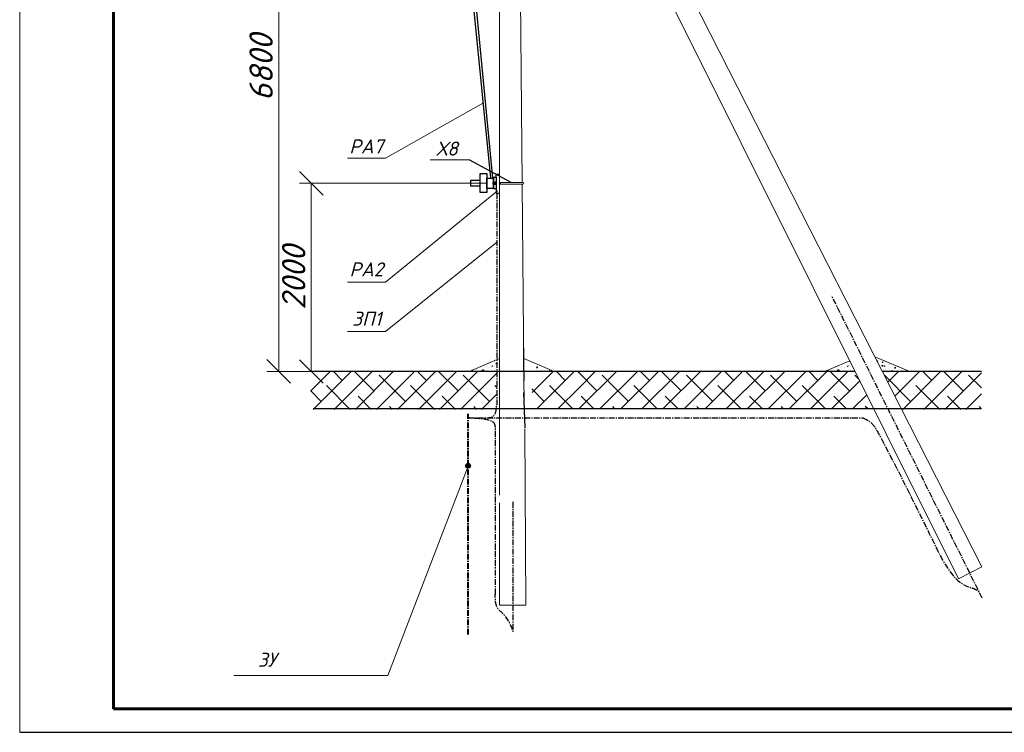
# Model space of a CAD drawing. Extents: x 4085 to 16488, y -65 to 12615.
# Tile 195 of 229: x 15573 to 15783, y 11119 to 11271. Entities that reach past the tile are written whole.
import ezdxf

# ---------------------------------------------------------------- set-up
doc = ezdxf.new("R2010")
doc.units = 0
doc.header["$MEASUREMENT"] = 0
for name, pattern in [('CENTER', [2, 1.25, -0.25, 0.25, -0.25]), ('CENTER2', [1.125, 0.75, -0.125, 0.125, -0.125]), ('CONTI', [0])]:
    doc.linetypes.add(name, pattern=pattern)
doc.layers.get('0').update_dxf_attribs({"color": 250, "linetype": 'CONTI'})
doc.layers.add('Опоры', color=7, linetype='Continuous')
doc.styles.add('V@ler@Live', font='isocpeui.ttf')

# ---------------------------------------------------------------- blocks, each defined once
blk = doc.blocks.new('_OBLIQUE')
at = {"color": 0, "linetype": 'ByBlock', "ltscale": 0.05}
blk.add_line((-0.5, -0.5), (0.5, 0.5), dxfattribs=at)

msp = doc.modelspace()

# ---------------------------------------------------------------- hatches: boundary and pattern name
at = {"layer": 'Опоры', "linetype": 'CENTER2', "lineweight": 30, "ltscale": 0.2, "transparency": 33554676}
h = msp.add_hatch(color=3, dxfattribs=at)
edge = h.paths.add_edge_path()
edge.add_arc((15669.06, 11175.63), 0.5, 0, 360)

# ---------------------------------------------------------------- linework, layer by layer
at = {"color": 0, "linetype": 'ByBlock', "lineweight": 15, "transparency": 33554676}
for p, q in [((15573.42, 11415.78), (15573.42, 11118.78)), ((15683.29, 11341.19), (15778.62, 11154.08)), ((15773.63, 11151.54), (15679.9, 11339.47)), ((15778.62, 11154.08), (15773.63, 11151.54))]:
    msp.add_line(p, q, dxfattribs=at)
at = {"lineweight": 25, "transparency": 33554676}
for p, q in [((15673.9, 11236.95), (15664.57, 11331.05)), ((15674.31, 11236.95), (15665.36, 11330.59))]:
    msp.add_line(p, q, dxfattribs=at)
at = {"layer": 'Опоры', "linetype": 'Continuous', "lineweight": 60, "ltscale": 0.5}
msp.add_line((15593.42, 11410.78), (15593.42, 11123.78), dxfattribs=at)
at = {"layer": 'Опоры', "color": 0, "linetype": 'ByBlock', "lineweight": 15, "transparency": 33554676}
for p, q in [((15675.77, 11340.66), (15675.77, 11169.38)), ((15680.6, 11236.03), (15679.8, 11329.38)), ((15681.01, 11187.75), (15680.6, 11235.71)), ((15681.37, 11145.86), (15681.17, 11183.49)), ((15675.77, 11167.73), (15675.77, 11145.86)), ((15675.77, 11145.86), (15681.37, 11145.86))]:
    msp.add_line(p, q, dxfattribs=at)
at = {"layer": 'Опоры', "color": 0, "lineweight": 9, "transparency": 33554676}
for p, q in [((15628.66, 11332.89), (15628.66, 11195.75)), ((15673.15, 11235.86), (15633.12, 11235.86)), ((15635.62, 11235.86), (15635.62, 11195.72)), ((15644.68, 11195.75), (15626.16, 11195.75)), ((15681.98, 11195.72), (15633.12, 11195.72))]:
    msp.add_line(p, q, dxfattribs=at)
at = {"layer": 'Опоры', "linetype": 'ByBlock', "lineweight": 30, "transparency": 33554676}
for p, q in [((15671.6, 11237.92), (15673.05, 11237.92)), ((15671.6, 11233.91), (15671.6, 11237.92)), ((15673.05, 11237.92), (15673.05, 11233.91)), ((15674.45, 11236.02), (15674.45, 11237.15)), ((15674.45, 11237.15), (15675.03, 11237.15)), ((15675.03, 11237.15), (15675.03, 11237.78)), ((15675.03, 11237.78), (15675.77, 11237.78)), ((15675.03, 11237.15), (15675.03, 11235.43)), ((15669.57, 11236.49), (15669.57, 11235.22)), ((15671.6, 11236.49), (15669.57, 11236.49)), ((15671.6, 11235.22), (15669.57, 11235.22)), ((15673.05, 11234.77), (15673.05, 11236.95)), ((15673.05, 11236.95), (15674.45, 11236.95)), ((15674.37, 11235.98), (15674.4, 11236.02)), ((15674.37, 11235.98), (15674.37, 11235.73)), ((15674.37, 11235.98), (15674.77, 11235.98)), ((15674.37, 11235.73), (15674.4, 11235.7)), ((15674.37, 11235.73), (15674.77, 11235.73)), ((15674.4, 11236.02), (15674.77, 11236.02)), ((15674.4, 11235.7), (15674.4, 11236.02)), ((15674.4, 11235.7), (15674.77, 11235.7)), ((15674.45, 11236.95), (15674.45, 11236.02)), ((15674.45, 11235.7), (15674.45, 11234.77)), ((15674.45, 11235.43), (15674.45, 11235.7)), ((15674.45, 11234.7), (15674.45, 11235.43)), ((15675.03, 11236.12), (15674.77, 11236.12)), ((15674.77, 11236.12), (15674.77, 11235.6)), ((15674.77, 11235.97), (15675.03, 11235.97)), ((15674.77, 11235.74), (15675.03, 11235.74)), ((15675.03, 11235.6), (15674.77, 11235.6)), ((15675.03, 11235.43), (15675.03, 11234.7)), ((15675.77, 11236), (15676, 11236)), ((15675.77, 11235.74), (15676, 11235.74)), ((15676, 11235.71), (15676, 11236.03)), ((15673.05, 11233.91), (15671.6, 11233.91)), ((15674.45, 11234.77), (15673.05, 11234.77)), ((15675.03, 11234.7), (15674.45, 11234.7)), ((15675.03, 11234.7), (15675.03, 11233.75)), ((15675.03, 11233.75), (15675.77, 11233.75))]:
    msp.add_line(p, q, dxfattribs=at)
at = {"layer": 'Опоры', "linetype": 'ByBlock', "lineweight": 15, "transparency": 33554676}
for p, q in [((15675.77, 11236.03), (15680.76, 11236.03)), ((15675.77, 11235.71), (15680.76, 11235.71))]:
    msp.add_line(p, q, dxfattribs=at)
at = {"layer": 'Опоры', "color": 0, "linetype": 'CENTER', "lineweight": 30, "transparency": 33554676}
for p, q in [((15675.16, 11233.75), (15675.16, 11188.61)), ((15778.72, 11147.39), (15746.61, 11211.88)), ((15669.06, 11185.84), (15750.94, 11185.84)), ((15750.94, 11185.84), (15753.25, 11185.84)), ((15674.87, 11157.8), (15674.87, 11183.99)), ((15678.57, 11167.93), (15678.57, 11140.21)), ((15674.87, 11148.21), (15674.87, 11157.8))]:
    msp.add_line(p, q, dxfattribs=at)
at = {"layer": 'Опоры', "linetype": 'ByBlock', "ltscale": 2, "transparency": 33554676}
for p, q in [((15680.94, 11195.75), (15680.94, 11200.75)), ((15680.94, 11195.75), (15680.94, 11193.75)), ((15636.01, 11187.8), (15778.41, 11187.8))]:
    msp.add_line(p, q, dxfattribs=at)
at = {"layer": 'Опоры', "lineweight": 15, "transparency": 33554676}
for p, q in [((15675.77, 11198.48), (15669.26, 11195.75)), ((15680.92, 11198.48), (15680.94, 11198.47)), ((15680.94, 11198.47), (15687.42, 11195.75)), ((15750.46, 11198.01), (15745.07, 11195.75)), ((15755.8, 11198.87), (15763.24, 11195.75))]:
    msp.add_line(p, q, dxfattribs=at)
at = {"layer": 'Опоры', "color": 0, "linetype": 'Continuous', "lineweight": 15, "transparency": 33554676}
for p, q in [((15673.48, 11197.42), (15673.48, 11197.42)), ((15673.81, 11197.59), (15673.81, 11197.59)), ((15674.58, 11197.92), (15674.58, 11197.92)), ((15674.63, 11197.88), (15674.63, 11197.88)), ((15674.78, 11197.6), (15674.78, 11197.6)), ((15674.98, 11197.34), (15675.11, 11197.49)), ((15674.98, 11197.34), (15675.14, 11197.33)), ((15675.14, 11197.33), (15675.11, 11197.49)), ((15675.14, 11198.2), (15675.14, 11198.2)), ((15675.16, 11197.54), (15675.16, 11197.54)), ((15683.29, 11197.38), (15683.29, 11197.38)), ((15749.29, 11197.42), (15749.29, 11197.42)), ((15749.62, 11197.59), (15749.62, 11197.59)), ((15750.39, 11197.92), (15750.39, 11197.92)), ((15750.44, 11197.88), (15750.44, 11197.88)), ((15750.6, 11197.6), (15750.6, 11197.6)), ((15756.12, 11198.39), (15756.12, 11198.39)), ((15756.29, 11197.91), (15756.45, 11197.97)), ((15756.31, 11197.87), (15756.4, 11197.81)), ((15756.4, 11197.81), (15756.45, 11197.97)), ((15756.42, 11197.77), (15756.42, 11197.77)), ((15757.38, 11197.65), (15757.5, 11197.8)), ((15757.38, 11197.65), (15757.53, 11197.64)), ((15757.53, 11197.64), (15757.5, 11197.8)), ((15757.7, 11197.94), (15757.7, 11197.94)), ((15757.82, 11197.91), (15757.82, 11197.91)), ((15758.99, 11197.28), (15758.99, 11197.28)), ((15669.87, 11195.91), (15669.99, 11196.05)), ((15669.87, 11195.91), (15670.02, 11195.9)), ((15670.03, 11195.89), (15670, 11196.05)), ((15670.85, 11196.22), (15670.85, 11196.22)), ((15671.66, 11196.54), (15671.66, 11196.54)), ((15671.69, 11195.75), (15671.82, 11195.9)), ((15671.69, 11195.75), (15671.76, 11195.75)), ((15671.85, 11195.75), (15671.82, 11195.89)), ((15671.98, 11196.03), (15672.16, 11196.1)), ((15671.98, 11196.03), (15672.11, 11195.94)), ((15672.11, 11195.94), (15672.16, 11196.1)), ((15672.13, 11196.38), (15672.13, 11196.38)), ((15672.22, 11195.85), (15672.42, 11196.06)), ((15672.22, 11195.85), (15672.45, 11195.82)), ((15672.28, 11195.79), (15672.28, 11195.79)), ((15672.31, 11196.71), (15672.31, 11196.71)), ((15672.45, 11195.82), (15672.42, 11196.06)), ((15672.77, 11196.64), (15672.77, 11196.64)), ((15672.95, 11196.79), (15672.95, 11196.79)), ((15673.14, 11196.8), (15673.14, 11196.8)), ((15673.24, 11195.92), (15673.24, 11195.92)), ((15673.45, 11196.57), (15673.45, 11196.57)), ((15673.91, 11196.92), (15673.91, 11196.92)), ((15674.11, 11196.85), (15674.29, 11196.92)), ((15674.11, 11196.85), (15674.24, 11196.76)), ((15674.12, 11196.59), (15674.12, 11196.59)), ((15674.24, 11196.76), (15674.29, 11196.92)), ((15674.63, 11197.05), (15674.63, 11197.05)), ((15674.72, 11195.91), (15674.72, 11195.91)), ((15674.75, 11196.75), (15674.75, 11196.75)), ((15674.85, 11196.13), (15674.85, 11196.13)), ((15675.48, 11196.53), (15675.48, 11196.53)), ((15675.48, 11196.21), (15675.48, 11196.21)), ((15675.52, 11197.13), (15675.52, 11197.13)), ((15675.63, 11195.83), (15675.77, 11195.88)), ((15675.63, 11195.82), (15675.75, 11195.75)), ((15675.76, 11195.75), (15675.77, 11195.78)), ((15683.59, 11196.73), (15683.59, 11196.73)), ((15683.63, 11196.53), (15683.83, 11196.74)), ((15683.64, 11196.51), (15683.86, 11196.48)), ((15683.68, 11195.94), (15683.68, 11195.94)), ((15683.71, 11196.86), (15683.71, 11196.86)), ((15683.79, 11196.45), (15683.79, 11196.45)), ((15683.83, 11197.04), (15683.83, 11197.04)), ((15683.86, 11196.49), (15683.83, 11196.73)), ((15684.14, 11196.04), (15684.14, 11196.04)), ((15684.2, 11196.17), (15684.2, 11196.17)), ((15684.35, 11196.94), (15684.35, 11196.94)), ((15684.64, 11196.07), (15684.64, 11196.07)), ((15685.08, 11195.79), (15685.08, 11195.79)), ((15685.11, 11196.64), (15685.11, 11196.64)), ((15685.5, 11195.98), (15685.5, 11195.98)), ((15685.68, 11196.43), (15685.68, 11196.43)), ((15686.34, 11196.11), (15686.4, 11196.17)), ((15686.35, 11196.09), (15686.57, 11196.06)), ((15686.39, 11195.97), (15686.39, 11195.97)), ((15686.57, 11196.07), (15686.57, 11196.11)), ((15686.86, 11195.92), (15686.86, 11195.92)), ((15745.69, 11195.91), (15745.81, 11196.05)), ((15745.69, 11195.91), (15745.84, 11195.9)), ((15745.84, 11195.89), (15745.81, 11196.05)), ((15746.66, 11196.22), (15746.66, 11196.22)), ((15747.48, 11196.54), (15747.48, 11196.54)), ((15747.51, 11195.75), (15747.63, 11195.9)), ((15747.51, 11195.75), (15747.58, 11195.75)), ((15747.66, 11195.75), (15747.63, 11195.89)), ((15747.79, 11196.03), (15747.97, 11196.1)), ((15747.79, 11196.03), (15747.92, 11195.94)), ((15747.92, 11195.94), (15747.97, 11196.1)), ((15747.94, 11196.38), (15747.94, 11196.38)), ((15748.03, 11195.85), (15748.23, 11196.06)), ((15748.04, 11195.85), (15748.26, 11195.82)), ((15748.1, 11195.79), (15748.1, 11195.79)), ((15748.13, 11196.71), (15748.13, 11196.71)), ((15748.26, 11195.82), (15748.23, 11196.06)), ((15748.58, 11196.64), (15748.58, 11196.64)), ((15748.76, 11196.79), (15748.76, 11196.79)), ((15748.96, 11196.8), (15748.96, 11196.8)), ((15749.06, 11195.92), (15749.06, 11195.92)), ((15749.26, 11196.57), (15749.26, 11196.57)), ((15749.73, 11196.92), (15749.73, 11196.92)), ((15749.93, 11196.85), (15750.1, 11196.92)), ((15749.93, 11196.85), (15750.05, 11196.76)), ((15749.94, 11196.59), (15749.94, 11196.59)), ((15750.05, 11196.76), (15750.11, 11196.92)), ((15750.44, 11197.05), (15750.44, 11197.05)), ((15750.54, 11195.91), (15750.54, 11195.91)), ((15750.57, 11196.75), (15750.57, 11196.75)), ((15750.66, 11196.13), (15750.66, 11196.13)), ((15751.3, 11196.21), (15751.3, 11196.21)), ((15751.44, 11195.83), (15751.53, 11195.86)), ((15751.44, 11195.82), (15751.56, 11195.75)), ((15751.57, 11195.75), (15751.58, 11195.76)), ((15756.98, 11197.03), (15756.98, 11197.03)), ((15757.15, 11196.91), (15757.15, 11196.91)), ((15757.28, 11196.87), (15757.48, 11197.08)), ((15757.28, 11196.87), (15757.51, 11196.84)), ((15757.44, 11196.91), (15757.44, 11196.91)), ((15757.51, 11196.84), (15757.48, 11197.08)), ((15757.52, 11196.69), (15757.52, 11196.69)), ((15757.64, 11196.25), (15757.64, 11196.25)), ((15757.67, 11197.09), (15757.67, 11197.09)), ((15757.73, 11195.75), (15757.85, 11195.89)), ((15757.79, 11197), (15757.79, 11197)), ((15757.79, 11196.88), (15757.97, 11196.94)), ((15757.79, 11196.87), (15757.92, 11196.79)), ((15757.88, 11195.75), (15757.86, 11195.88)), ((15757.92, 11196.79), (15757.97, 11196.94)), ((15758.05, 11196.35), (15758.05, 11196.35)), ((15758.08, 11196.12), (15758.08, 11196.12)), ((15758.34, 11196.97), (15758.34, 11196.97)), ((15758.75, 11197.12), (15758.75, 11197.12)), ((15758.87, 11196.63), (15758.87, 11196.63)), ((15758.92, 11197.16), (15758.92, 11197.16)), ((15758.96, 11196.44), (15758.96, 11196.44)), ((15759.31, 11195.85), (15759.48, 11195.92)), ((15759.31, 11195.85), (15759.43, 11195.77)), ((15759.43, 11195.77), (15759.48, 11195.92)), ((15759.53, 11196.61), (15759.53, 11196.61)), ((15759.69, 11196.92), (15759.69, 11196.92)), ((15759.69, 11196.33), (15759.69, 11196.33)), ((15759.99, 11196.45), (15760.19, 11196.66)), ((15759.99, 11196.45), (15760.22, 11196.42)), ((15760.22, 11196.42), (15760.19, 11196.66)), ((15760.23, 11196.57), (15760.23, 11196.57)), ((15760.23, 11195.77), (15760.23, 11195.77)), ((15760.26, 11196.61), (15760.26, 11196.61)), ((15760.32, 11196.42), (15760.32, 11196.42)), ((15761.29, 11196.54), (15761.29, 11196.54)), ((15761.51, 11195.93), (15761.51, 11195.93)), ((15761.98, 11195.97), (15761.98, 11195.97)), ((15762.22, 11195.75), (15762.22, 11195.75)), ((15762.86, 11195.84), (15762.86, 11195.84))]:
    msp.add_line(p, q, dxfattribs=at)
at = {"layer": 'Опоры', "linetype": 'Continuous', "transparency": 33554676}
for p, q in [((15635.43, 11191.54), (15639.64, 11195.75)), ((15636.03, 11187.65), (15644.13, 11195.75)), ((15642.22, 11193.84), (15640.32, 11195.75)), ((15640.52, 11187.65), (15648.62, 11195.75)), ((15648.96, 11191.59), (15644.81, 11195.75)), ((15645.01, 11187.65), (15653.11, 11195.75)), ((15649.5, 11187.65), (15657.6, 11195.75)), ((15653.99, 11187.65), (15662.09, 11195.75)), ((15660.18, 11193.84), (15658.28, 11195.75)), ((15658.48, 11187.65), (15666.58, 11195.75)), ((15666.92, 11191.59), (15662.77, 11195.75)), ((15662.97, 11187.65), (15671.07, 11195.75)), ((15667.46, 11187.65), (15675.16, 11195.35)), ((15682.72, 11191.25), (15687.21, 11195.75)), ((15683.76, 11187.8), (15691.7, 11195.75)), ((15689.79, 11193.84), (15687.89, 11195.75)), ((15692.72, 11195.41), (15692.38, 11195.75)), ((15692.72, 11192.27), (15696.19, 11195.75)), ((15696.53, 11191.59), (15692.72, 11195.41)), ((15692.74, 11187.8), (15700.68, 11195.75)), ((15697.23, 11187.8), (15705.17, 11195.75)), ((15701.72, 11187.8), (15709.66, 11195.75)), ((15707.76, 11193.84), (15705.85, 11195.75)), ((15706.21, 11187.8), (15714.15, 11195.75)), ((15714.49, 11191.59), (15710.34, 11195.75)), ((15710.7, 11187.8), (15718.64, 11195.75)), ((15715.19, 11187.8), (15723.13, 11195.75)), ((15719.68, 11187.8), (15727.62, 11195.75)), ((15725.72, 11193.84), (15723.81, 11195.75)), ((15724.17, 11187.8), (15732.11, 11195.75)), ((15732.45, 11191.59), (15728.3, 11195.75)), ((15728.66, 11187.8), (15736.6, 11195.75)), ((15733.15, 11187.8), (15741.09, 11195.75)), ((15737.64, 11187.8), (15745.58, 11195.75)), ((15743.68, 11193.84), (15741.77, 11195.75)), ((15742.13, 11187.8), (15750.07, 11195.75)), ((15750.41, 11191.59), (15746.26, 11195.75)), ((15758.57, 11193.44), (15760.87, 11195.75)), ((15760.08, 11190.47), (15765.36, 11195.75)), ((15761.75, 11187.65), (15769.85, 11195.75)), ((15767.94, 11193.84), (15766.04, 11195.75)), ((15766.24, 11187.65), (15774.34, 11195.75)), ((15774.68, 11191.59), (15770.53, 11195.75)), ((15770.73, 11187.65), (15778.53, 11195.45)), ((15655.69, 11189.35), (15650.08, 11194.96)), ((15673.65, 11189.35), (15668.04, 11194.96)), ((15703.26, 11189.35), (15697.65, 11194.96)), ((15721.23, 11189.35), (15715.61, 11194.96)), ((15739.19, 11189.35), (15733.57, 11194.96)), ((15746.62, 11187.8), (15752.58, 11193.76)), ((15752.41, 11194.08), (15751.53, 11194.96)), ((15763.45, 11189.35), (15757.84, 11194.96)), ((15778.53, 11192.23), (15775.8, 11194.96)), ((15637.73, 11189.35), (15635.43, 11191.65)), ((15643.92, 11187.65), (15638.85, 11192.72)), ((15661.88, 11187.65), (15656.81, 11192.72)), ((15675.16, 11192.33), (15674.77, 11192.72)), ((15685.3, 11189.35), (15682.66, 11192)), ((15691.34, 11187.8), (15686.43, 11192.72)), ((15688.25, 11187.8), (15692.72, 11192.27)), ((15709.3, 11187.8), (15704.39, 11192.72)), ((15727.26, 11187.8), (15722.35, 11192.72)), ((15745.23, 11187.8), (15740.31, 11192.72)), ((15769.65, 11187.65), (15764.58, 11192.72)), ((15775.22, 11187.65), (15778.53, 11190.96)), ((15648.41, 11187.65), (15645.59, 11190.47)), ((15666.37, 11187.65), (15663.55, 11190.47)), ((15671.95, 11187.65), (15675.16, 11190.86)), ((15695.83, 11187.8), (15693.16, 11190.47)), ((15713.79, 11187.8), (15711.12, 11190.47)), ((15731.75, 11187.8), (15729.08, 11190.47)), ((15749.72, 11187.8), (15747.04, 11190.47)), ((15751.11, 11187.8), (15754.07, 11190.76)), ((15774.14, 11187.65), (15771.31, 11190.47)), ((15652.9, 11187.65), (15652.32, 11188.23)), ((15670.86, 11187.65), (15670.28, 11188.23)), ((15700.32, 11187.8), (15699.9, 11188.23)), ((15718.28, 11187.8), (15717.86, 11188.23)), ((15736.24, 11187.8), (15735.82, 11188.23)), ((15754.21, 11187.8), (15753.78, 11188.23)), ((15778.53, 11187.74), (15778.05, 11188.23))]:
    msp.add_line(p, q, dxfattribs=at)
at = {"layer": 'Опоры', "transparency": 33554676}
for p, q in [((15683.23, 11195.72), (15635.43, 11195.75)), ((15751.58, 11195.75), (15683.21, 11195.75)), ((15778.53, 11195.75), (15757.39, 11195.75)), ((15681.2, 11183.74), (15680.98, 11191.24))]:
    msp.add_line(p, q, dxfattribs=at)
at = {"layer": 'Опоры', "color": 3, "linetype": 'ByBlock', "lineweight": 15, "transparency": 33554676}
msp.add_line((15675.77, 11195.75), (15640.34, 11195.75), dxfattribs=at)
at = {"layer": 'Опоры', "color": 0, "linetype": 'CENTER', "lineweight": 40, "transparency": 33554676}
msp.add_line((15669.06, 11139.61), (15669.06, 11186.71), dxfattribs=at)
at = {"layer": 'Опоры', "linetype": 'Continuous', "lineweight": 60, "transparency": 33554676}
msp.add_line((15593.42, 11123.78), (15988.42, 11123.78), dxfattribs=at)
at = {"layer": 'Опоры', "linetype": 'Continuous', "lineweight": 25, "transparency": 33554676}
msp.add_line((15573.42, 11118.78), (15993.42, 11118.78), dxfattribs=at)
at = {"layer": 'Опоры', "color": 0, "lineweight": 15, "transparency": 33554676}
for points in [[(15672.31, 11253), (15651.45, 11241.23), (15643.37, 11241.23)], [(15675.35, 11234.24), (15651.45, 11214.79), (15643.37, 11214.79)], [(15675.09, 11223.24), (15651.45, 11204.27), (15643.37, 11204.27)], [(15669.06, 11175.57), (15651.93, 11130.87), (15619.12, 11130.87)]]:
    msp.add_lwpolyline(points, dxfattribs=at)
at = {"layer": 'Опоры', "transparency": 33554676}
msp.add_lwpolyline([(15678.26, 11236.03), (15669.31, 11240.9), (15660.99, 11240.82)], dxfattribs=at)
msp.add_circle((15669.06, 11175.63), 0.5, dxfattribs=at)
at = {"layer": 'Опоры', "linetype": 'ByBlock', "lineweight": 15, "transparency": 33554676}
msp.add_arc((15680.76, 11235.87), 0.16, 270, 90, dxfattribs=at)
at = {"layer": 'Опоры', "color": 0, "linetype": 'CENTER', "lineweight": 30, "transparency": 33554676}
for points in [[(15669.06, 11185.84), (15671.12, 11185.84), (15672.94, 11185.84), (15673.87, 11185.93), (15674.22, 11186.01), (15674.43, 11186.15), (15675.09, 11187.8), (15675.16, 11188.61)], [(15674.87, 11183.99), (15674.73, 11184.54), (15674.26, 11185.01), (15673.3, 11185.39), (15670.94, 11185.7), (15669.06, 11185.84)], [(15753.25, 11185.84), (15754.82, 11184.94), (15756.61, 11182.45), (15768.95, 11158.08), (15775.85, 11149.79), (15777.15, 11149.32), (15778.03, 11148.77)], [(15678.57, 11140.63), (15676.67, 11143.91), (15675.4, 11145.19), (15674.87, 11148.21)]]:
    msp.add_spline(points, degree=3, dxfattribs=at)

# ---------------------------------------------------------------- block references
at = {"layer": 'Опоры', "color": 0, "lineweight": 9, "transparency": 33554676, "xscale": 5, "yscale": 5, "zscale": 5}
for p, rotation in [((15635.62, 11235.86), 90), ((15628.66, 11195.75), 270), ((15635.62, 11195.72), 270)]:
    msp.add_blockref('_OBLIQUE', p, dxfattribs=dict(at, rotation=rotation))

# ---------------------------------------------------------------- texts
at = {"layer": 'Опоры', "transparency": 33554676, "style": 'V@ler@Live'}
for s, p in [('РА7', (15643.72, 11242.22)), ('РА2', (15643.76, 11216)), ('ЗП1', (15644.33, 11205.48)), ('ЗУ', (15624.21, 11132.75))]:
    msp.add_text(s, height=3, dxfattribs=at).set_placement(p)
at = {"layer": 'Опоры', "lineweight": 18, "transparency": 33554676, "style": 'V@ler@Live'}
msp.add_text('Х8', height=3, dxfattribs=at).set_placement((15662.29, 11241.76))
at = {"layer": 'Опоры', "color": 0, "lineweight": 15, "transparency": 33554676, "char_height": 5, "attachment_point": 5, "rotation": 90, "style": 'V@ler@Live'}
for s, insert in [('6800', (15624.91, 11260.55)), ('2000', (15631.87, 11215.75))]:
    msp.add_mtext(s, dxfattribs=dict(at, insert=insert))

doc.saveas('drawing.dxf')
